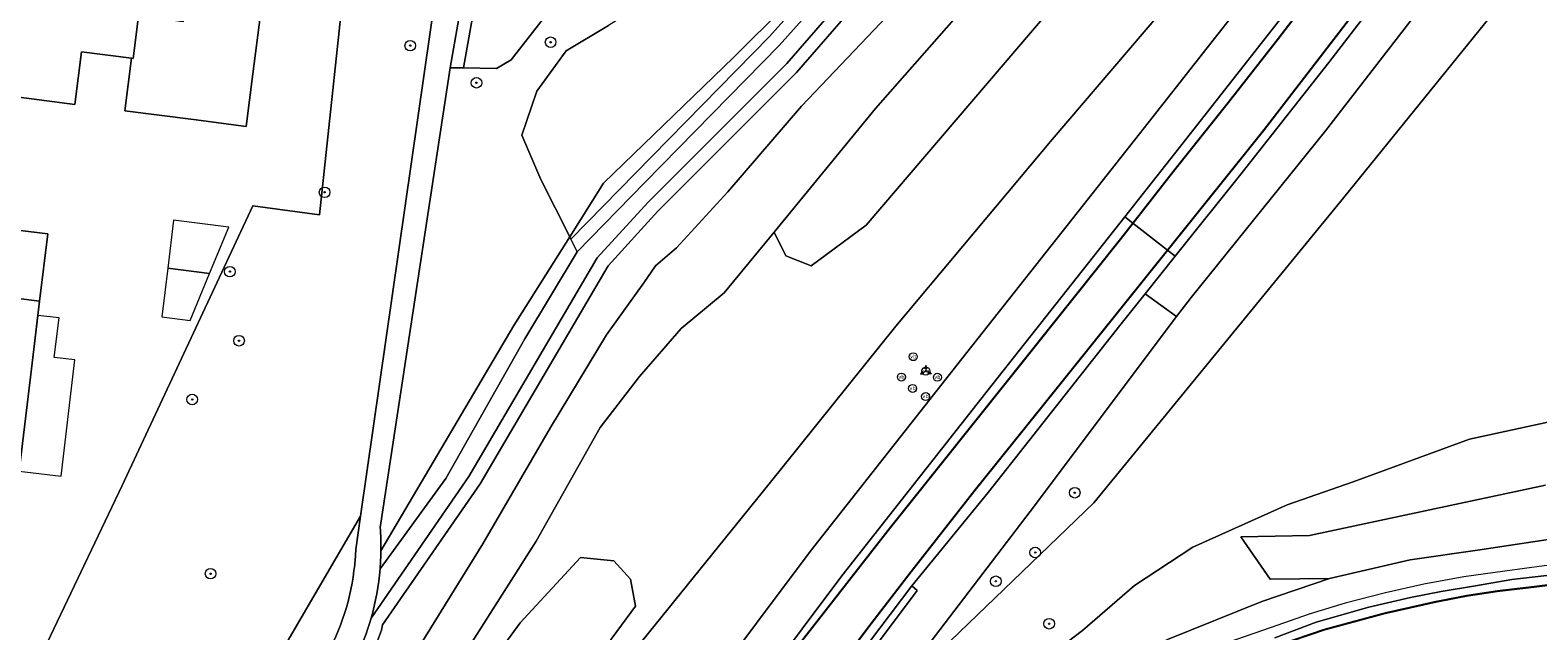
# Model space of a CAD drawing. Header units: metres. Extents: x 168032 to 180145, y 382923 to 399665.
# Tile 82 of 256: x 177665 to 177779, y 387144 to 387189. Entities that reach past the tile are written whole.
import ezdxf
from ezdxf.enums import TextEntityAlignment as Align

# ---------------------------------------------------------------- set-up
doc = ezdxf.new("R2010")
doc.units = ezdxf.units.M
doc.linetypes.add('VW-3-3_STREEP', pattern=[6, 3, -3])
doc.layers.get('0').update_dxf_attribs({"color": 8, "lineweight": 18})
for name, color, linetype, lineweight in [('B-WE-GR-BEPLANTING_CULTUUR_BOSPLANTSOEN-GV', 8, 'Continuous', 18), ('B-WE-GR-BEPLANTING_CULTUUR_HEESTERS-GV', 8, 'Continuous', 18), ('B-WE-GR-BOOM-S', 8, 'Continuous', 18), ('B-WE-IE-MEUBILAIR_WEGMEUBILAIR-G', 8, 'Continuous', 18), ('B-WE-IE-MEUBILAIR_WEGMEUBILAIR-S', 8, 'Continuous', 25), ('B-WE-IE-MEUBILAIR_WEGMEUBILAIR_VERKEERSBORD-S', 8, 'Continuous', 18), ('B-WE-OG-BEBOUWING-GV', 8, 'Continuous', 18), ('B-WE-OG-BEBOUWING_LUIFEL-GV', 8, 'Continuous', 18), ('B-WE-OG-BEBOUWING_SCHUUR-GV', 8, 'Continuous', 18), ('B-WE-OG-TERREIN_CULTUURSCHEIDING-GV', 8, 'Continuous', 18), ('B-WE-OG-TERREIN_ERF-GV', 8, 'Continuous', 18), ('B-WE-OG-WEG-GV', 8, 'Continuous', 18), ('B-WE-VH-VERHARDING_ASFALT-GV', 8, 'Continuous', 18), ('B-WE-VH-VERHARDING_BETONSTRAATSTEEN-GV', 8, 'Continuous', 18), ('B-WE-VH-VERHARDING_FUNDERING_ZAND-GV', 8, 'Continuous', 18), ('B-WE-VW-MARKERING_LANGS_STREEP_33-G', 8, 'VW-3-3_STREEP', 13), ('B-WE-VW-MARKERING_LANGS_STREEP_DOORGETROKKEN_3X010-G', 8, 'Continuous', 13), ('B-WE-VW-MARKERING_LANGS_STREEP_DOORGETROKKEN_3X015-G', 8, 'Continuous', 13), ('B-WE-VW-MARKERING_PICTOGRAM-G', 8, 'Continuous', 18)]:
    doc.layers.add(name, color=color, linetype=linetype, lineweight=lineweight)
doc.styles.add('NLCS-ISO', font='NLCS-ISO.ttf')

# ---------------------------------------------------------------- blocks, each defined once
blk = doc.blocks.new('SIE-WEG_VERKEERSBORD_WEGWIJZER-SO')
at = {"linetype": 'ByBlock', "lineweight": 18}
h = blk.add_hatch(color=0, dxfattribs=at)
h.dxf.hatch_style = 1
h.paths.add_polyline_path([(0.5, 1), (0, 2), (-0.5, 1)])
h = blk.add_hatch(color=0, dxfattribs=at)
h.dxf.hatch_style = 1
h.paths.add_polyline_path([(-1.38, -0.22), (-2, -1.15), (-0.88, -1.09)])
h = blk.add_hatch(color=0, dxfattribs=at)
h.dxf.hatch_style = 1
h.paths.add_polyline_path([(1.38, -0.22), (2, -1.15), (0.88, -1.09)])
at = {"color": 0, "linetype": 'ByBlock', "lineweight": 18}
for points in [[(-1.13, -0.65), (0, 0)], [(0, 1), (0, 0)], [(1.13, -0.65), (0, 0)]]:
    blk.add_lwpolyline(points, dxfattribs=at)
for points in [[(0.5, 1), (0, 2), (-0.5, 1)], [(-1.38, -0.22), (-2, -1.15), (-0.88, -1.09)], [(1.38, -0.22), (2, -1.15), (0.88, -1.09)]]:
    blk.add_lwpolyline(points, close=True, dxfattribs=at)
blk = doc.blocks.new('SIE-WEG_PAAL_VERKEERSBORD-SO')
at = {"color": 0, "linetype": 'ByBlock', "lineweight": 18}
blk.add_circle((0, 0), 1.5, dxfattribs=at)
at = {"color": 0, "linetype": 'ByBlock', "lineweight": 18, "style": 'NLCS-ISO'}
blk.add_text('vb', height=1.5, dxfattribs=at).set_placement((0, 0.13), align=Align.MIDDLE_CENTER)
blk = doc.blocks.new('SGR-BOOM_01-SO')
at = {"linetype": 'ByBlock', "lineweight": 18}
h = blk.add_hatch(color=0, dxfattribs=at)
h.dxf.hatch_style = 1
edge = h.paths.add_edge_path()
edge.add_arc((0, 0), 0.25, 0, 360)
at = {"color": 0, "linetype": 'ByBlock', "lineweight": 18}
for radius in [2, 0.25]:
    blk.add_circle((0, 0), radius, dxfattribs=at)

msp = doc.modelspace()

# ---------------------------------------------------------------- linework, layer by layer
at = {"layer": 'B-WE-GR-BEPLANTING_CULTUUR_BOSPLANTSOEN-GV', "flags": 128}
msp.add_lwpolyline([(177761.219, 387214.43), (177774.114, 387232.928), (177777.565, 387238.638), (177777.949, 387239.801), (177777.236, 387240.395), (177775.707, 387241.029), (177772.787, 387235.318), (177771.459, 387235.318), (177770.663, 387236.115), (177768.91, 387236.467), (177765.147, 387231.068), (177762.476, 387227.319), (177762.523, 387226.19), (177762.048, 387224.527), (177753.977, 387214.905), (177751.316, 387211.343), (177745.937, 387203.052), (177728.806, 387183.547), (177721.168, 387174.256), (177722.056, 387172.48), (177723.957, 387171.719), (177728.094, 387174.785), (177744.004, 387193.408)], close=True, dxfattribs=at)
for points in [[(177683.513, 387143.278), (177684.16, 387142.826), (177690.039, 387152.867), (177695.775, 387192.812), (177695.583, 387198.226), (177694.752, 387201.826), (177693.007, 387204.304), (177692.064, 387204.975)], [(177689.144, 387196.001), (177686.962, 387175.547), (177681.944, 387176.232), (177672.09, 387155.19), (177663.86, 387137.925)], [(177774.163, 387196.749), (177762.657, 387181.884), (177752.547, 387169.343), (177751.458, 387167.894), (177740.441, 387153.235), (177729.023, 387138.271), (177745.227, 387153.871), (177764.036, 387176.866), (177778.263, 387194.451)], [(177702.394, 387166.22), (177706.347, 387172.77), (177705.872, 387173.716), (177705.782, 387173.895), (177701.577, 387167.238), (177691.576, 387150.258)], [(177691.512, 387148.918), (177696.466, 387155.715), (177702.394, 387166.22)], [(177779.411, 387159.96), (177773.491, 387158.669), (177764.757, 387155.449), (177759.769, 387153.727), (177752.669, 387150.546), (177748.289, 387147.665), (177744.37, 387144.277), (177738.482, 387139.788), (177733.669, 387135.41), (177726.024, 387127.187), (177733.843, 387133.419), (177739.873, 387137.772), (177744.23, 387140.197), (177750.763, 387143.596), (177757.881, 387146.449), (177762.963, 387148.191), (177758.49, 387148.138), (177756.303, 387151.314), (177761.459, 387151.43), (177779.23, 387155.197)], [(177779.23, 387155.197), (177761.459, 387151.43), (177756.303, 387151.314), (177758.49, 387148.138), (177762.963, 387148.191), (177769.033, 387149.58), (177774.275, 387150.348), (177780.929, 387151.345)], [(177689.681, 387150.372), (177690.039, 387152.867), (177684.16, 387142.826), (177685.848, 387141.647), (177686.669, 387141.073), (177687.326, 387142.132)], [(177704.065, 387137.035), (177710.74, 387146.106), (177710.362, 387148.122), (177709.103, 387149.508), (177706.584, 387149.76), (177702.05, 387144.846), (177695.249, 387135.535)]]:
    msp.add_lwpolyline(points, dxfattribs=at)
at = {"layer": 'B-WE-GR-BEPLANTING_CULTUUR_BOSPLANTSOEN-GV'}
for points in [[(177689.602, 387149.221, 0.0164893), (177689.681, 387150.372)], [(177691.576, 387150.258, -0.0163806), (177691.512, 387148.918)], [(177687.326, 387142.132, 0.1052607), (177689.602, 387149.221)]]:
    msp.add_lwpolyline(points, format="xyb", dxfattribs=at)
at = {"layer": 'B-WE-GR-BEPLANTING_CULTUUR_HEESTERS-GV', "flags": 128}
for points in [[(177704.245, 387190.875), (177701.38, 387187.213), (177700.265, 387186.576), (177697.8, 387186.611), (177696.789, 387186.627), (177691.519, 387152.034)], [(177705.782, 387173.895), (177703.621, 387178.203), (177702.191, 387181.539), (177703.303, 387184.875), (177705.526, 387187.893), (177708.702, 387189.799)], [(177691.576, 387150.258), (177701.577, 387167.238), (177705.782, 387173.895)]]:
    msp.add_lwpolyline(points, dxfattribs=at)
at = {"layer": 'B-WE-GR-BEPLANTING_CULTUUR_HEESTERS-GV'}
msp.add_lwpolyline([(177691.519, 387152.034, -0.0219369), (177691.576, 387150.258)], format="xyb", dxfattribs=at)
at = {"layer": 'B-WE-IE-MEUBILAIR_WEGMEUBILAIR-G', "flags": 128}
msp.add_lwpolyline([(177787.824, 387149.737), (177785.113, 387149.618), (177782.45, 387149.483), (177779.118, 387149.132), (177776.154, 387148.743), (177773.075, 387148.317), (177770.06, 387147.752), (177767.186, 387147.112), (177764.136, 387146.335), (177761.439, 387145.487), (177758.498, 387144.48), (177755.392, 387143.392), (177752.275, 387142.056), (177749.308, 387140.688), (177746.27, 387139.08), (177743.188, 387137.399), (177739.895, 387135.479), (177736.374, 387133.214), (177732.518, 387130.431), (177729.675, 387128.348)], dxfattribs=at)
at = {"layer": 'B-WE-OG-BEBOUWING-GV', "flags": 128}
for points in [[(177673.34, 387190.509), (177673.411, 387190.5), (177674.211, 387196.75), (177668.561, 387197.48), (177667.761, 387191.23), (177664.481, 387191.65), (177664.41, 387191.66), (177664.021, 387188.483), (177663.89, 387188.5), (177663.38, 387184.53), (177668.53, 387183.87), (177669.04, 387187.832), (177672.81, 387187.35), (177672.94, 387187.33)], [(177682.511, 387190.64), (177683.141, 387195.6), (177677.491, 387196.33), (177676.681, 387190.08), (177673.411, 387190.5), (177673.34, 387190.509), (177672.94, 387187.33), (177672.81, 387187.35), (177672.3, 387183.38), (177677.46, 387182.72), (177681.44, 387182.211), (177681.94, 387186.18)], [(177658.531, 387179.13), (177653.551, 387179.73), (177652.881, 387174.07), (177659.131, 387173.33), (177658.731, 387169.958), (177665.89, 387169.05), (177666.51, 387174.12), (177662.53, 387174.61), (177663, 387178.53), (177663.01, 387178.59)], [(177665.28, 387163.97), (177665.89, 387169.05), (177658.731, 387169.958), (177658.331, 387166.58), (177652.071, 387167.32), (177651.401, 387161.66), (177657.607, 387160.925), (177657.157, 387157.122), (177662.123, 387156.534), (177664.355, 387156.269)]]:
    msp.add_lwpolyline(points, close=True, dxfattribs=at)
at = {"layer": 'B-WE-OG-BEBOUWING_LUIFEL-GV', "flags": 128}
for points in [[(177678.675, 387171.146), (177675.527, 387171.547), (177675.092, 387167.879), (177677.211, 387167.609)], [(177668.539, 387164.63), (177666.993, 387164.815), (177667.351, 387167.794), (177665.762, 387167.985), (177665.404, 387165.006), (177664.355, 387156.269), (177667.502, 387155.895)]]:
    msp.add_lwpolyline(points, close=True, dxfattribs=at)
at = {"layer": 'B-WE-OG-BEBOUWING_SCHUUR-GV', "flags": 128}
msp.add_lwpolyline([(177680.118, 387174.631), (177675.957, 387175.162), (177675.527, 387171.547), (177678.675, 387171.146)], close=True, dxfattribs=at)
at = {"layer": 'B-WE-OG-TERREIN_CULTUURSCHEIDING-GV', "flags": 128}
for points in [[(177725.174, 387214.214), (177723.187, 387214.43), (177705.473, 387208.815), (177695.22, 387205.332), (177694.913, 387205.265), (177695.911, 387204.631), (177697.135, 387201.192), (177697.719, 387196.795), (177697.854, 387192.795), (177696.789, 387186.627), (177697.8, 387186.611), (177698.856, 387192.725), (177698.831, 387193.454), (177698.716, 387196.877), (177698.111, 387201.427), (177697.168, 387204.079), (177706.455, 387208.033), (177712.357, 387209.601), (177718.618, 387211.841), (177722.781, 387213.346)], [(177725.174, 387214.214), (177722.781, 387213.346), (177718.618, 387211.841), (177712.357, 387209.601), (177706.455, 387208.033), (177697.168, 387204.079), (177698.111, 387201.427), (177698.716, 387196.877), (177698.831, 387193.454), (177698.856, 387192.725), (177697.8, 387186.611), (177700.265, 387186.576), (177701.38, 387187.213), (177704.245, 387190.875), (177704.245, 387192.786), (177705.518, 387196.289), (177706.047, 387197.197), (177706.632, 387198.2), (177708.861, 387198.678), (177710.921, 387198.352), (177711.885, 387198.2), (177715.706, 387198.359), (177720.64, 387201.226), (177724.779, 387206.64)], [(177729.861, 387199.089), (177731.007, 387200.37), (177735.474, 387205.366), (177739.974, 387211.188), (177740.705, 387212.526), (177735.461, 387213.096), (177728.232, 387204.094), (177724.897, 387200.123), (177719.022, 387196.311), (177708.702, 387189.799), (177705.526, 387187.893), (177703.303, 387184.875), (177702.191, 387181.539), (177703.621, 387178.203), (177705.782, 387173.895), (177708.334, 387177.934), (177718.122, 387187.403)], [(177729.861, 387199.089), (177718.122, 387187.403), (177708.334, 387177.934), (177705.782, 387173.895), (177705.872, 387173.716), (177710.726, 387178.696), (177720.827, 387188.985)]]:
    msp.add_lwpolyline(points, close=True, dxfattribs=at)
for points in [[(177738.502, 387204.278), (177722.845, 387186.259), (177712.412, 387175.829), (177708.669, 387171.727), (177699.039, 387155.317), (177691.704, 387144.689), (177691.606, 387144.287), (177691.101, 387142.887), (177690.373, 387141.275), (177686.044, 387133.951), (177683.107, 387129.473), (177679.956, 387125.142), (177676.605, 387120.974), (177672.693, 387116.418), (177666.593, 387109.422), (177664.593, 387106.843)], [(177737.725, 387204.908), (177722.113, 387186.941), (177711.689, 387176.52), (177707.86, 387172.324), (177698.195, 387155.855), (177690.833, 387145.186)], [(177729.861, 387199.089), (177720.827, 387188.985), (177710.726, 387178.696), (177705.872, 387173.716), (177706.347, 387172.77), (177711.441, 387177.997), (177721.557, 387188.301), (177736.243, 387204.726)], [(177722.845, 387186.259), (177738.502, 387204.278)], [(177660.726, 387061.213), (177665.226, 387080.268), (177667.127, 387088.506), (177668.705, 387094.854), (177672.992, 387104.103), (177675.605, 387107.754), (177681.544, 387115.794), (177690.507, 387130.944), (177703.269, 387150.987), (177708.083, 387159.541), (177711.029, 387163.39), (177714.178, 387166.997), (177717.401, 387169.674), (177721.168, 387174.256), (177728.806, 387183.547), (177745.937, 387203.052)], [(177736.595, 387197.799), (177723.232, 387183.741), (177717.694, 387177.276), (177713.83, 387173.07), (177712.25, 387171.713), (177711.358, 387170.447), (177708.55, 387166.519), (177704.335, 387159.537), (177699.238, 387150.791), (177690.61, 387136.848), (177682.855, 387124.422), (177677.655, 387116.02), (177670.813, 387106.086), (177668.231, 387101.599), (177665.576, 387094.704), (177662.565, 387082.01)], [(177662.565, 387082.01), (177665.576, 387094.704), (177668.231, 387101.599), (177670.813, 387106.086), (177677.655, 387116.02), (177682.855, 387124.422), (177690.61, 387136.848), (177699.238, 387150.791), (177704.335, 387159.537), (177708.55, 387166.519), (177711.358, 387170.447), (177712.25, 387171.713), (177713.83, 387173.07), (177717.694, 387177.276), (177723.232, 387183.741), (177736.595, 387197.799)], [(177744.004, 387193.408), (177728.094, 387174.785), (177723.957, 387171.719), (177722.056, 387172.48), (177721.168, 387174.256), (177717.401, 387169.674), (177714.178, 387166.997), (177711.029, 387163.39), (177708.083, 387159.541), (177703.269, 387150.987), (177690.507, 387130.944), (177681.544, 387115.794), (177675.605, 387107.754), (177672.992, 387104.103), (177668.705, 387094.854), (177667.127, 387088.506), (177665.226, 387080.268), (177660.726, 387061.213)], [(177742.096, 387181.22), (177752.409, 387193.318)], [(177664.593, 387106.843), (177666.593, 387109.422), (177672.693, 387116.418), (177676.605, 387120.974), (177679.956, 387125.142), (177683.107, 387129.473), (177686.044, 387133.951), (177690.373, 387141.275), (177691.101, 387142.887), (177691.606, 387144.287), (177691.704, 387144.689), (177699.039, 387155.317), (177708.669, 387171.727), (177712.412, 387175.829), (177722.845, 387186.259)], [(177708.39, 387139.974), (177720.792, 387155.316), (177730.331, 387167.181), (177742.096, 387181.22)], [(177695.249, 387135.535), (177702.05, 387144.846), (177706.584, 387149.76), (177709.103, 387149.508), (177710.362, 387148.122), (177710.74, 387146.106), (177704.065, 387137.035)]]:
    msp.add_lwpolyline(points, dxfattribs=at)
at = {"layer": 'B-WE-OG-TERREIN_CULTUURSCHEIDING-GV'}
msp.add_lwpolyline([(177690.833, 387145.186, -0.0832081), (177688.052, 387139.345)], format="xyb", dxfattribs=at)
at = {"layer": 'B-WE-OG-TERREIN_ERF-GV', "flags": 128}
for points in [[(177663.86, 387137.925), (177672.09, 387155.19), (177681.944, 387176.232), (177686.962, 387175.547), (177689.144, 387196.001)], [(177682.511, 387190.64), (177681.94, 387186.18), (177681.44, 387182.211), (177677.46, 387182.72), (177672.3, 387183.38), (177672.81, 387187.35), (177669.04, 387187.832), (177668.53, 387183.87), (177663.38, 387184.53), (177663.89, 387188.5), (177660.12, 387188.98), (177659.61, 387185.02), (177654.55, 387185.67), (177649.49, 387186.32), (177650, 387190.28)]]:
    msp.add_lwpolyline(points, dxfattribs=at)
msp.add_lwpolyline([(177658.531, 387179.13), (177663.01, 387178.59), (177663, 387178.53), (177662.53, 387174.61), (177666.51, 387174.12), (177665.89, 387169.05), (177665.28, 387163.97), (177664.355, 387156.269), (177662.123, 387156.534), (177657.157, 387157.122), (177657.607, 387160.925), (177651.401, 387161.66), (177652.071, 387167.32), (177658.331, 387166.58), (177658.731, 387169.958), (177659.131, 387173.33), (177652.881, 387174.07), (177653.551, 387179.73)], close=True, dxfattribs=at)
at = {"layer": 'B-WE-OG-WEG-GV', "flags": 128}
for points in [[(177768.897, 387194.802), (177762.918, 387187.016), (177756.396, 387178.75), (177751.351, 387172.435), (177749.099, 387169.617), (177751.458, 387167.894), (177752.547, 387169.343), (177762.657, 387181.884), (177774.163, 387196.749)], [(177778.263, 387194.451), (177764.036, 387176.866), (177745.227, 387153.871), (177729.023, 387138.271), (177740.441, 387153.235), (177751.458, 387167.894), (177749.099, 387169.617), (177747.181, 387167.215), (177737.265, 387154.657), (177731.538, 387147.638), (177731.933, 387147.29), (177726.413, 387139.902)], [(177758.11, 387193.677), (177749.318, 387182.474), (177745.207, 387177.262), (177735.305, 387164.712), (177723.878, 387150.217), (177711.85, 387134.135), (177710.695, 387132.591), (177706.629, 387126.684), (177702.294, 387120.141), (177699.415, 387115.653), (177693.919, 387107.161), (177691.531, 387103.057), (177689.415, 387099.522), (177686.456, 387093.782), (177683.307, 387094.97), (177679.919, 387087.312), (177674.503, 387069.466), (177671.726, 387056.863), (177669.185, 387039.153), (177668.597, 387034.404), (177666.761, 387019.584), (177664.782, 387000)], [(177752.409, 387193.318), (177742.096, 387181.22), (177730.331, 387167.181), (177720.792, 387155.316), (177708.39, 387139.974), (177700.38, 387127.704), (177694.81, 387118.907), (177694.606, 387118.586), (177685.51, 387099.953), (177683.307, 387094.97), (177686.456, 387093.782), (177689.415, 387099.522), (177691.531, 387103.057), (177693.919, 387107.161), (177699.415, 387115.653), (177702.294, 387120.141), (177706.629, 387126.684), (177710.695, 387132.591), (177711.85, 387134.135), (177723.878, 387150.217), (177735.305, 387164.712), (177745.207, 387177.262), (177749.318, 387182.474), (177758.11, 387193.677)], [(177675.909, 387051.41), (177678.607, 387063.876), (177683.335, 387079.667), (177685.493, 387085.856), (177686.509, 387085.591), (177687.809, 387088.992), (177689.35, 387092.69), (177689.698, 387093.525), (177692.037, 387098.062), (177694.115, 387101.532), (177696.477, 387105.591), (177701.937, 387114.028), (177704.807, 387118.503), (177709.115, 387125.005), (177713.132, 387130.842), (177714.252, 387132.338), (177726.258, 387148.389), (177737.661, 387162.854), (177747.562, 387175.404), (177751.676, 387180.619), (177760.494, 387191.856)], [(177780.929, 387151.345), (177774.275, 387150.348), (177769.033, 387149.58), (177762.963, 387148.191), (177757.881, 387146.449), (177750.763, 387143.596), (177744.23, 387140.197), (177739.873, 387137.772), (177733.843, 387133.419), (177726.024, 387127.187), (177733.669, 387135.41), (177738.482, 387139.788), (177744.37, 387144.277), (177748.289, 387147.665), (177752.669, 387150.546), (177759.769, 387153.727), (177764.757, 387155.449), (177773.491, 387158.669), (177779.411, 387159.96)], [(177758.84, 387143.723), (177761.965, 387144.903), (177765.93, 387146.02), (177769.056, 387146.741), (177771.38, 387147.215), (177773.958, 387147.624), (177776.7, 387148.1), (177779.987, 387148.476)]]:
    msp.add_lwpolyline(points, dxfattribs=at)
at = {"layer": 'B-WE-VH-VERHARDING_ASFALT-GV', "flags": 128}
for points in [[(177760.494, 387191.856), (177751.676, 387180.619), (177747.562, 387175.404), (177748.175, 387174.924), (177750.774, 387172.887), (177751.351, 387172.435), (177756.396, 387178.75), (177762.918, 387187.016), (177768.897, 387194.802)], [(177727.503, 387142.297), (177731.538, 387147.638), (177737.265, 387154.657), (177747.181, 387167.215), (177749.099, 387169.617), (177751.351, 387172.435), (177750.774, 387172.887), (177748.175, 387174.924), (177747.562, 387175.404), (177737.661, 387162.854), (177726.258, 387148.389), (177714.252, 387132.338)], [(177779.987, 387148.476), (177776.7, 387148.1), (177773.958, 387147.624), (177771.38, 387147.215), (177769.056, 387146.741), (177765.93, 387146.02), (177761.965, 387144.903), (177758.84, 387143.723)]]:
    msp.add_lwpolyline(points, dxfattribs=at)
at = {"layer": 'B-WE-VH-VERHARDING_BETONSTRAATSTEEN-GV', "flags": 128}
msp.add_lwpolyline([(177726.413, 387139.902), (177731.933, 387147.29), (177731.538, 387147.638), (177727.503, 387142.297)], dxfattribs=at)
at = {"layer": 'B-WE-VH-VERHARDING_FUNDERING_ZAND-GV', "flags": 128}
for points in [[(177690.833, 387145.186), (177698.195, 387155.855), (177707.86, 387172.324), (177711.689, 387176.52), (177722.113, 387186.941), (177737.725, 387204.908), (177741.184, 387209.48), (177745.265, 387216.132), (177747.354, 387218.974), (177749.998, 387222.396), (177762.011, 387232.599), (177767.946, 387238.533), (177770.975, 387242.573), (177775.915, 387250.832), (177781.38, 387262.508), (177785.374, 387273.183), (177788.53, 387285.874), (177791.749, 387301.457), (177792.628, 387304.744), (177793.1, 387306.51), (177793.229, 387312.116), (177794.453, 387316.69), (177795.676, 387320.814), (177795.67, 387324.389)], [(177691.519, 387152.034), (177696.789, 387186.627), (177697.854, 387192.795), (177697.719, 387196.795), (177697.135, 387201.192), (177695.911, 387204.631), (177694.913, 387205.265), (177693.063, 387206.443), (177692.073, 387207.074)], [(177692.064, 387204.975), (177693.007, 387204.304), (177694.752, 387201.826), (177695.583, 387198.226), (177695.775, 387192.812), (177690.039, 387152.867), (177689.681, 387150.372)], [(177736.243, 387204.726), (177721.557, 387188.301), (177711.441, 387177.997), (177706.347, 387172.77), (177702.394, 387166.22), (177696.466, 387155.715), (177691.512, 387148.918)]]:
    msp.add_lwpolyline(points, dxfattribs=at)
at = {"layer": 'B-WE-VH-VERHARDING_FUNDERING_ZAND-GV'}
for points in [[(177691.576, 387150.258, 0.0219369), (177691.519, 387152.034)], [(177689.681, 387150.372, -0.0164893), (177689.602, 387149.221)], [(177691.512, 387148.918, 0.0163806), (177691.576, 387150.258)], [(177689.602, 387149.221, -0.1052607), (177687.326, 387142.132)], [(177691.512, 387148.918, -0.0485936), (177690.833, 387145.186)], [(177690.833, 387145.186, 0.0485936), (177691.512, 387148.918)], [(177688.052, 387139.345, 0.0832081), (177690.833, 387145.186)]]:
    msp.add_lwpolyline(points, format="xyb", dxfattribs=at)
at = {"layer": 'B-WE-VW-MARKERING_LANGS_STREEP_33-G', "const_width": 0.15, "flags": 128}
msp.add_lwpolyline([(177777.504, 387717.675), (177780.859, 387706.123), (177784.128, 387694.569), (177787.014, 387684.206), (177787.971, 387680.615), (177788.192, 387679.783), (177789.431, 387673.962), (177790.633, 387668.089), (177792.363, 387659.509), (177795.93, 387641.796), (177798.324, 387630.122), (177800.745, 387618.286), (177802.663, 387609.459), (177804.784, 387600.646), (177810.199, 387577.397), (177812.8, 387565.748), (177816.13, 387550.992), (177816.495, 387549.305), (177818.649, 387539.358), (177823.604, 387515.798), (177825.049, 387508.475), (177825.911, 387503.499), (177827.084, 387496.672), (177828.187, 387489.452), (177829.005, 387483.747), (177829.648, 387479.254), (177831.05, 387466.843), (177831.852, 387459.75), (177832.348, 387454.719), (177832.742, 387450.723), (177833.556, 387441.485), (177833.984, 387436.232), (177834.381, 387431.396), (177834.753, 387425.344), (177835.189, 387417.462), (177835.616, 387408.145), (177835.829, 387401.25), (177835.937, 387395.205), (177835.887, 387389.006), (177835.554, 387376.624), (177834.953, 387367.256), (177834.24, 387358.395), (177833.389, 387351.795), (177832.859, 387347.692), (177830.706, 387334.816), (177828.08, 387322.95), (177825.701, 387313.227), (177824.118, 387307.85), (177821.336, 387299.035), (177819.48, 387293.607), (177816.141, 387284.512), (177813.479, 387277.621), (177810.444, 387270.435), (177807.269, 387263.468), (177804.157, 387257.346), (177802.875, 387254.826), (177799.084, 387247.723), (177798.918, 387247.411), (177795.529, 387241.492), (177792.123, 387235.748), (177788.71, 387230.194), (177785.109, 387224.634), (177782.193, 387220.249), (177778.85, 387215.466), (177775.337, 387210.49), (177771.023, 387204.559), (177766.034, 387197.862), (177762.151, 387192.774), (177759.121, 387188.825), (177755.362, 387184.023), (177751.219, 387178.825), (177748.175, 387174.924), (177747.269, 387173.763), (177740.148, 387164.832), (177729.733, 387151.787), (177721.57, 387141.326), (177714.727, 387131.983), (177706.292, 387119.91), (177702.24, 387113.729), (177699.274, 387109.171), (177695.753, 387103.453), (177693.43, 387099.465), (177691.785, 387096.346), (177689.708, 387092.214), (177687.925, 387088.022), (177685.312, 387080.996), (177682.253, 387071.069), (177679.88, 387062.327), (177678.47, 387056.26), (177677.184, 387049.759), (177675.648, 387040.573), (177673.846, 387028.802), (177672.797, 387020.924), (177670.912, 387006.922), (177668.949, 386991.914), (177668.864, 386991.351), (177668.136, 386986.148)], dxfattribs=at)
at = {"layer": 'B-WE-VW-MARKERING_LANGS_STREEP_DOORGETROKKEN_3X010-G', "const_width": 0.15, "flags": 128}
msp.add_lwpolyline([(177780.7, 387147.848), (177778.264, 387147.543), (177775.668, 387147.24), (177773.295, 387146.882), (177770.894, 387146.412), (177767.107, 387145.559), (177762.571, 387144.33), (177759.242, 387143.197)], dxfattribs=at)
at = {"layer": 'B-WE-VW-MARKERING_LANGS_STREEP_DOORGETROKKEN_3X015-G', "const_width": 0.15, "flags": 128}
msp.add_lwpolyline([(177725.165, 387140.39), (177728.473, 387144.791), (177731.457, 387148.668), (177736.318, 387154.876), (177741.457, 387161.27), (177750.774, 387172.887), (177758.023, 387181.926), (177768.719, 387195.812)], dxfattribs=at)
at = {"layer": 'B-WE-VW-MARKERING_PICTOGRAM-G', "flags": 128}
for points in [[(177768.719, 387195.812), (177758.023, 387181.926), (177750.774, 387172.887), (177741.457, 387161.27), (177736.318, 387154.876), (177731.457, 387148.668), (177728.473, 387144.791), (177725.165, 387140.39), (177722.079, 387136.032), (177718.843, 387131.393), (177715.932, 387127.255), (177713.897, 387124.109), (177711.393, 387120.251), (177709.344, 387116.856), (177707.492, 387113.591), (177705.61, 387110.288), (177704.006, 387107.223)], [(177699.274, 387109.171), (177702.24, 387113.729), (177706.292, 387119.91), (177714.727, 387131.983), (177721.57, 387141.326), (177729.733, 387151.787), (177740.148, 387164.832), (177747.269, 387173.763), (177748.175, 387174.924), (177751.219, 387178.825), (177755.362, 387184.023), (177759.121, 387188.825), (177762.151, 387192.774)], [(177759.242, 387143.197), (177762.571, 387144.33), (177767.107, 387145.559), (177770.894, 387146.412), (177773.295, 387146.882), (177775.668, 387147.24), (177778.264, 387147.543), (177780.7, 387147.848)]]:
    msp.add_lwpolyline(points, dxfattribs=at)

# ---------------------------------------------------------------- block references
at = {"layer": 'B-WE-GR-BOOM-S', "xscale": 0.2, "yscale": 0.2, "zscale": 0.2}
for p in [(177693.781, 387188.288), (177704.348, 387188.546), (177698.764, 387185.496), (177687.338, 387177.249), (177680.207, 387171.278), (177680.895, 387166.08), (177677.372, 387161.656), (177743.795, 387154.642), (177740.818, 387150.139), (177678.754, 387148.546), (177737.852, 387147.975), (177741.868, 387144.782)]:
    msp.add_blockref('SGR-BOOM_01-SO', p, dxfattribs=at)
at = {"layer": 'B-WE-IE-MEUBILAIR_WEGMEUBILAIR-S', "xscale": 0.2, "yscale": 0.2, "zscale": 0.2}
for p in [(177731.642, 387164.879), (177730.75, 387163.348), (177732.589, 387163.795), (177733.457, 387163.331), (177731.588, 387162.486), (177732.565, 387161.88)]:
    msp.add_blockref('SIE-WEG_PAAL_VERKEERSBORD-SO', p, dxfattribs=at)
at = {"layer": 'B-WE-IE-MEUBILAIR_WEGMEUBILAIR_VERKEERSBORD-S', "xscale": 0.2, "yscale": 0.2, "zscale": 0.2}
msp.add_blockref('SIE-WEG_VERKEERSBORD_WEGWIJZER-SO', (177732.583, 387163.803), dxfattribs=at)

doc.saveas('drawing.dxf')
